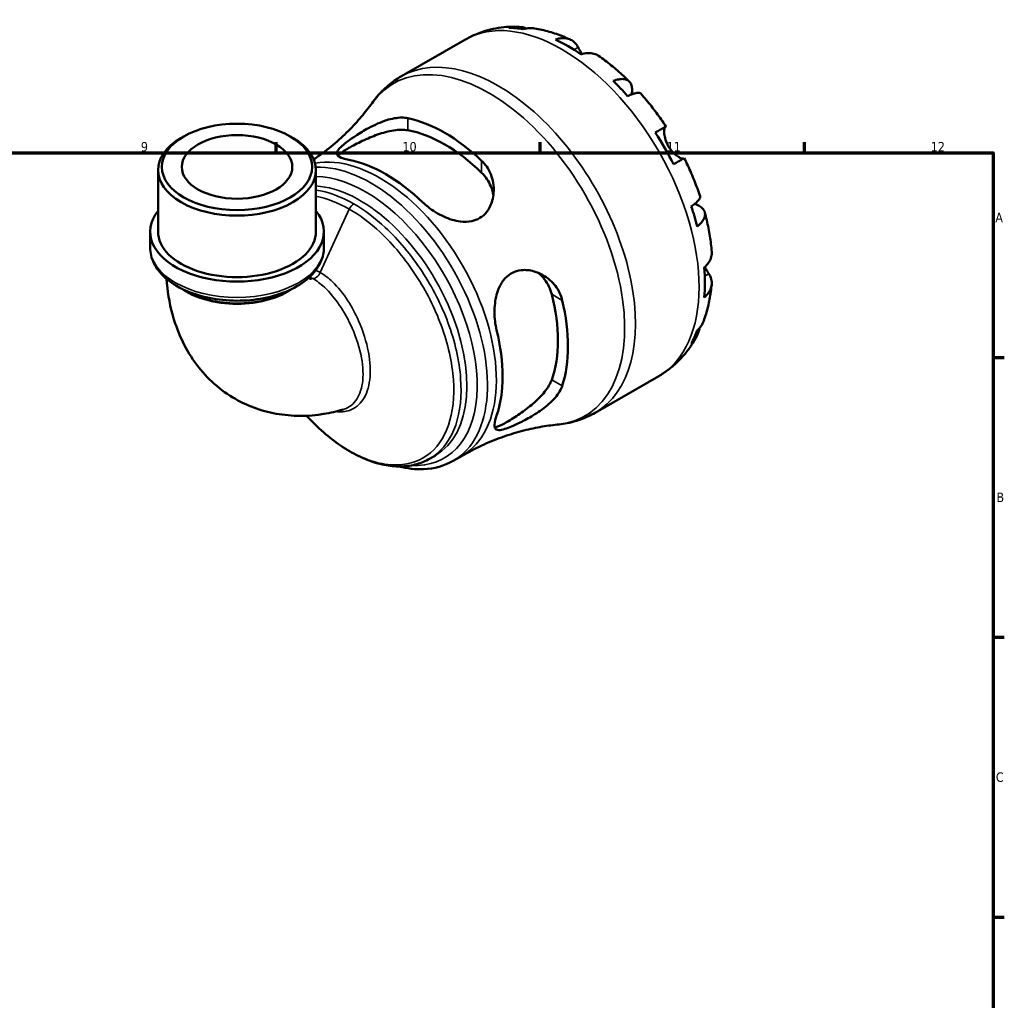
# Model space of a CAD drawing. Header units: millimetres. Extents: x 0 to 902, y 0 to 825.
# Tile 6 of 6: x 563 to 824, y 349 to 609. Entities that reach past the tile are written whole.
import ezdxf

# ---------------------------------------------------------------- set-up
doc = ezdxf.new("R2010")
doc.units = ezdxf.units.MM
for name, color, linetype, lineweight in [('Border (ISO)', 7, 'Continuous', 70), ('Visible (ISO)', 7, 'Continuous', 50), ('Visible Narrow (ISO)', 7, 'Continuous', 35)]:
    doc.layers.add(name, color=color, linetype=linetype, lineweight=lineweight)
doc.styles.add('Note Text (ISO)', font='tahoma.ttf')

# ---------------------------------------------------------------- blocks, each defined once
blk = doc.blocks.new('Borders Default Border')
at = {"layer": 'Border (ISO)'}
for p, q in [((630.75, 574), (630.75, 576.9)), ((700.83, 574), (700.83, 576.9)), ((770.92, 574), (770.92, 576.9)), ((821, 519.75), (823.9, 519.75)), ((821, 445.5), (823.9, 445.5)), ((821, 371.25), (823.9, 371.25))]:
    blk.add_line(p, q, dxfattribs=at)
at = {"layer": 'Border (ISO)', "flags": 128}
blk.add_lwpolyline([(20, 20), (20, 574), (821, 574), (821, 20), (20, 20)], dxfattribs=at)
at = {"layer": 'Border (ISO)', "color": 232, "true_color": 0xca0064, "char_height": 2.5, "attachment_point": 7, "style": 'Note Text (ISO)'}
for s, insert in [('9', (594.88, 574.35)), ('10', (664.29, 574.35)), ('11', (734.37, 574.4)), ('12', (804.46, 574.4)), ('A', (821.59, 555.62)), ('B', (821.89, 481.38)), ('C', (821.73, 407.08))]:
    blk.add_mtext(s, dxfattribs=dict(at, insert=insert))

msp = doc.modelspace()

# ---------------------------------------------------------------- linework, layer by layer
at = {"layer": 'Visible (ISO)'}
for p, q in [((664, 594.334), (680.863, 604.045)), ((606.242, 578.37), (605.51, 577.946)), ((634.528, 578.37), (635.259, 577.946)), ((599.43, 553.119), (599.43, 569.446)), ((641.34, 553.119), (641.34, 569.446)), ((597.334, 548.941), (597.334, 553.119)), ((643.435, 548.941), (643.435, 553.119)), ((715.4, 505.076), (732.264, 514.787)), ((671.496, 492.868), (673.046, 493.76)), ((677.736, 492.301), (680.097, 493.661))]:
    msp.add_line(p, q, dxfattribs=at)
for centre, major_axis, ratio, start_param, end_param in [((708.278, 560.404), (-25.578, 44.417), 0.5780931, 5.8354042, 5.9494356), ((708.278, 560.404), (-25.578, 44.417), 0.5780931, 5.4049542, 5.5944875), ((708.278, 560.404), (-25.578, 44.417), 0.5780931, 5.0500061, 5.1640375), ((675.483, 541.518), (23.076, -40.072), 0.5780931, 2.0537201, 2.6625363), ((675.483, 541.518), (21.216, -36.843), 0.5780931, 2.0260561, 2.6902003), ((620.385, 569.446), (-20.955, 0), 0.5758617, 5.5016397, 10.2063236), ((708.278, 560.404), (-25.578, 44.417), 0.5780931, 4.619556, 4.8090893), ((659.891, 532.539), (-21.856, 37.954), 0.5780931, 5.1777261, 5.8217156), ((708.278, 560.404), (-25.578, 44.417), 0.5780931, 4.2646079, 4.3786393), ((620.385, 553.119), (-23.051, 0), 0.5758617, 5.8534856, 9.8544776), ((620.385, 553.119), (-20.955, 0), 0.5758617, 0, 3.1415927), ((708.278, 560.404), (-25.578, 44.417), 0.5780931, 3.8341579, 4.0236912), ((675.483, 541.518), (21.216, -36.843), 0.5780931, 0.4552598, 1.1194039), ((675.483, 541.518), (23.076, -40.072), 0.5780931, 0.4829238, 1.09174), ((659.891, 532.539), (-21.856, 37.954), 0.5780931, 3.6069298, 4.2509192), ((708.278, 560.404), (25.578, -44.417), 0.5780931, 0.3376171, 0.4516485)]:
    msp.add_ellipse(centre, major_axis=major_axis, ratio=ratio, start_param=start_param, end_param=end_param, dxfattribs=at)
for major_axis in [(19.925, 0), (14.668, 0)]:
    msp.add_ellipse((620.385, 570.288), major_axis=major_axis, ratio=0.5758617, dxfattribs=at)
for points, knots in [([(680.863, 604.045), (681.71, 604.533), (682.586, 604.971), (684.377, 605.744), (685.294, 606.077), (687.151, 606.638), (688.092, 606.865), (689.986, 607.217), (690.937, 607.34), (692.84, 607.491), (693.791, 607.517), (694.737, 607.498)], [5.49972085, 5.49972085, 5.49972085, 5.49972085, 5.56676099, 5.56676099, 5.63380113, 5.63380113, 5.70084126, 5.70084126, 5.7678814, 5.7678814, 5.83492154, 5.83492154, 5.83492154, 5.83492154]), ([(692.523, 607.213), (693.13, 607.385), (693.753, 607.476), (694.92, 607.515), (695.571, 607.464), (696.548, 607.254), (696.881, 607.159), (697.202, 607.047)], [0.23003486, 0.23003486, 0.23003486, 0.23003486, 0.44833783, 0.44833783, 0.67289568, 0.67289568, 0.78991665, 0.78991665, 0.78991665, 0.78991665]), ([(699.348, 607.058), (698.9, 607.133), (698.448, 607.157), (697.496, 607.113), (696.917, 607.018), (696.339, 606.843)], [6.57935547, 6.57935547, 6.57935547, 6.57935547, 6.75690579, 6.75690579, 6.97520876, 6.97520876, 6.97520876, 6.97520876]), ([(699.348, 607.059), (700.004, 606.948), (700.656, 606.817), (701.95, 606.519), (702.593, 606.352), (703.869, 605.983), (704.502, 605.781), (705.758, 605.346), (706.381, 605.112), (707.617, 604.613), (708.23, 604.348), (708.838, 604.069)], [5.94497245, 5.94497245, 5.94497245, 5.94497245, 5.99255162, 5.99255162, 6.04013079, 6.04013079, 6.08770996, 6.08770996, 6.13528912, 6.13528912, 6.18286829, 6.18286829, 6.18286829, 6.18286829]), ([(704.849, 604.094), (705.398, 604.28), (705.934, 604.393), (706.898, 604.485), (707.412, 604.469), (708.371, 604.278), (708.816, 604.104), (709.565, 603.667), (709.937, 603.363), (710.508, 602.701), (710.728, 602.37), (710.907, 602.024)], [0.2300371, 0.2300371, 0.2300371, 0.2300371, 0.4481544, 0.4481544, 0.6727436, 0.6727436, 0.8973328, 0.8973328, 1.1227327, 1.1227327, 1.2981486, 1.2981486, 1.2981486, 1.2981486]), ([(710.907, 602.024), (710.974, 601.895), (711.046, 601.758), (711.209, 601.452), (711.3, 601.284), (711.521, 600.88), (711.656, 600.641), (711.836, 600.332), (711.872, 600.271), (711.908, 600.209)], [-0.78516465, -0.78516465, -0.78516465, -0.78516465, -0.71674204, -0.71674204, -0.64259311, -0.64259311, -0.54817339, -0.54817339, -0.52513775, -0.52513775, -0.52513775, -0.52513775]), ([(716.318, 599.763), (716.229, 599.826), (716.139, 599.883), (715.675, 600.154), (715.23, 600.328), (714.271, 600.519), (713.757, 600.536), (712.793, 600.443), (712.257, 600.33), (711.708, 600.144)], [6.2608959, 6.2608959, 6.2608959, 6.2608959, 6.31513039, 6.31513039, 6.53971958, 6.53971958, 6.76430877, 6.76430877, 6.98242607, 6.98242607, 6.98242607, 6.98242607]), ([(716.318, 599.764), (716.89, 599.367), (717.457, 598.957), (718.578, 598.115), (719.133, 597.682), (720.232, 596.793), (720.776, 596.338), (721.851, 595.405), (722.383, 594.928), (723.434, 593.953), (723.954, 593.455), (724.467, 592.948)], [0.10215415, 0.10215415, 0.10215415, 0.10215415, 0.15041409, 0.15041409, 0.19867404, 0.19867404, 0.24693398, 0.24693398, 0.29519393, 0.29519393, 0.34345388, 0.34345388, 0.34345388, 0.34345388]), ([(656.206, 587.227), (656.615, 587.798), (657.048, 588.354), (657.96, 589.431), (658.439, 589.952), (659.441, 590.952), (659.964, 591.432), (661.051, 592.346), (661.616, 592.779), (662.781, 593.596), (663.383, 593.979), (664, 594.334)], [5.24313956, 5.24313956, 5.24313956, 5.24313956, 5.29445582, 5.29445582, 5.34577208, 5.34577208, 5.39708834, 5.39708834, 5.44840459, 5.44840459, 5.49972085, 5.49972085, 5.49972085, 5.49972085]), ([(720.217, 593.093), (720.739, 593.3), (721.233, 593.444), (722.097, 593.609), (722.543, 593.642), (723.341, 593.567), (723.693, 593.461), (724.254, 593.16), (724.514, 592.938), (724.915, 592.369), (725.056, 592.021), (725.216, 591.296), (725.25, 590.852), (725.204, 590.099), (725.17, 589.823), (725.121, 589.544)], [0.2300349, 0.2300349, 0.2300349, 0.2300349, 0.4483378, 0.4483378, 0.6728957, 0.6728957, 0.8974535, 0.8974535, 1.1226267, 1.1226267, 1.3478, 1.3478, 1.5738057, 1.5738057, 1.6947899, 1.6947899, 1.6947899, 1.6947899]), ([(727.515, 589.733), (727.434, 589.823), (727.321, 589.885), (727.004, 589.969), (726.748, 589.975), (726.114, 589.875), (725.738, 589.769), (724.977, 589.495), (724.526, 589.305), (724.033, 589.068)], [6.14481821, 6.14481821, 6.14481821, 6.14481821, 6.3077901, 6.3077901, 6.53234794, 6.53234794, 6.75690579, 6.75690579, 6.97520876, 6.97520876, 6.97520876, 6.97520876]), ([(727.515, 589.733), (727.997, 589.192), (728.472, 588.643), (729.408, 587.528), (729.869, 586.962), (730.776, 585.815), (731.222, 585.233), (732.1, 584.056), (732.531, 583.46), (733.377, 582.255), (733.792, 581.646), (734.199, 581.03)], [0.44157516, 0.44157516, 0.44157516, 0.44157516, 0.4894013, 0.4894013, 0.53722743, 0.53722743, 0.58505357, 0.58505357, 0.6328797, 0.6328797, 0.68070584, 0.68070584, 0.68070584, 0.68070584]), ([(656.206, 587.227), (655.36, 586.048), (654.414, 584.828), (652.319, 582.353), (651.169, 581.099), (648.673, 578.607), (647.327, 577.369), (644.461, 574.961), (642.941, 573.791), (641.156, 572.54), (640.958, 572.403), (640.759, 572.267)], [5.24313956, 5.24313956, 5.24313956, 5.24313956, 5.29445582, 5.29445582, 5.34577208, 5.34577208, 5.39708834, 5.39708834, 5.44840459, 5.44840459, 5.45476426, 5.45476426, 5.45476426, 5.45476426]), ([(650.09, 572.149), (650.081, 572.151), (650.072, 572.152), (649.505, 572.261), (649.014, 572.382), (647.794, 572.769), (647.258, 573.064), (646.775, 573.764), (646.812, 574.17), (647.391, 575.038), (647.768, 575.44), (648.711, 576.277), (649.217, 576.682), (650.433, 577.589), (651.141, 578.083), (652.97, 579.281), (654.119, 579.973), (656.872, 581.446), (658.508, 582.178), (661.46, 583.109), (662.803, 583.366), (664.613, 583.387), (665.169, 583.337), (665.682, 583.228)], [-3.8841418, -3.8841418, -3.8841418, -3.8841418, -3.8800695, -3.8800695, -3.6300511, -3.6300511, -3.1528344, -3.1528344, -2.6870541, -2.6870541, -2.3671762, -2.3671762, -2.108532, -2.108532, -1.8252568, -1.8252568, -1.4258803, -1.4258803, -0.8839262, -0.8839262, -0.4089083, -0.4089083, -0.179597, -0.179597, -0.179597, -0.179597]), ([(647.164, 573.245), (647.3, 573.409), (647.482, 573.587), (647.99, 574.005), (648.334, 574.253), (649.136, 574.779), (649.595, 575.058), (650.585, 575.629), (651.14, 575.933), (652.335, 576.557), (652.975, 576.876), (654.954, 577.81), (656.36, 578.398), (659.074, 579.35), (660.577, 579.763), (663.367, 580.191), (664.654, 580.203), (665.682, 580.021)], [2.8511799, 2.8511799, 2.8511799, 2.8511799, 3.0277054, 3.0277054, 3.2377284, 3.2377284, 3.4477515, 3.4477515, 3.6577745, 3.6577745, 3.8677976, 3.8677976, 4.2878437, 4.2878437, 4.749352, 4.749352, 5.2108602, 5.2108602, 5.2108602, 5.2108602]), ([(731.366, 579.409), (731.835, 579.679), (732.252, 579.919), (732.933, 580.31), (733.255, 580.495), (733.76, 580.783), (733.942, 580.887), (734.159, 581.01), (734.215, 581.04), (734.18, 581.017), (734.119, 580.981), (734.024, 580.925)], [0.2300371, 0.2300371, 0.2300371, 0.2300371, 0.4481544, 0.4481544, 0.6727436, 0.6727436, 0.8973328, 0.8973328, 1.1227327, 1.1227327, 1.2981486, 1.2981486, 1.2981486, 1.2981486]), ([(734.024, 580.925), (734.004, 580.913), (733.985, 580.897), (733.916, 580.821), (733.871, 580.735), (733.793, 580.487), (733.761, 580.322), (733.714, 579.834), (733.713, 579.48), (733.799, 578.596), (733.901, 578.058), (734.252, 576.922), (734.504, 576.334), (734.825, 575.779)], [-0.78090098, -0.78090098, -0.78090098, -0.78090098, -0.74249641, -0.74249641, -0.64168011, -0.64168011, -0.53308797, -0.53308797, -0.37727943, -0.37727943, -0.19250343, -0.19250343, 0, 0, 0, 0]), ([(734.825, 575.779), (735.014, 575.45), (735.226, 575.136), (735.696, 574.527), (735.956, 574.238), (736.57, 573.638), (736.923, 573.353), (737.573, 572.909), (737.864, 572.75), (738.283, 572.571), (738.432, 572.525), (738.666, 572.483), (738.754, 572.483), (738.82, 572.502)], [0, 0, 0, 0, 0.11375655, 0.11375655, 0.23538098, 0.23538098, 0.39430899, 0.39430899, 0.54630686, 0.54630686, 0.65204055, 0.65204055, 0.7489387, 0.7489387, 0.7489387, 0.7489387]), ([(739.049, 572.63), (739.048, 572.631), (738.994, 572.6), (738.792, 572.486), (738.61, 572.383), (738.105, 572.094), (737.783, 571.909), (737.102, 571.518), (736.685, 571.279), (736.216, 571.009)], [6.1219887, 6.1219887, 6.1219887, 6.1219887, 6.31513039, 6.31513039, 6.53971958, 6.53971958, 6.76430877, 6.76430877, 6.98242607, 6.98242607, 6.98242607, 6.98242607]), ([(739.049, 572.63), (739.379, 571.97), (739.699, 571.305), (740.32, 569.969), (740.62, 569.298), (741.201, 567.949), (741.482, 567.272), (742.022, 565.912), (742.282, 565.23), (742.78, 563.861), (743.019, 563.175), (743.246, 562.487)], [0.89009478, 0.89009478, 0.89009478, 0.89009478, 0.93792256, 0.93792256, 0.98575034, 0.98575034, 1.03357813, 1.03357813, 1.08140591, 1.08140591, 1.12923369, 1.12923369, 1.12923369, 1.12923369]), ([(685.283, 571.941), (685.403, 571.829), (685.52, 571.713), (686.127, 571.082), (686.557, 570.521), (687.76, 568.57), (688.263, 567.037), (688.599, 564.093), (688.497, 562.671), (687.807, 560.233), (687.296, 559.184), (686.075, 557.681), (685.479, 557.153), (684.147, 556.351), (683.438, 556.074), (681.711, 555.697), (680.689, 555.674), (678.171, 555.977), (676.674, 556.452), (673.757, 557.787), (672.334, 558.668), (670.586, 560.045), (670.122, 560.447), (669.691, 560.862)], [-3.9594814, -3.9594814, -3.9594814, -3.9594814, -3.9060555, -3.9060555, -3.6739937, -3.6739937, -3.1474223, -3.1474223, -2.6762554, -2.6762554, -2.2793674, -2.2793674, -2.0020046, -2.0020046, -1.7409589, -1.7409589, -1.4086107, -1.4086107, -0.9362447, -0.9362447, -0.4420832, -0.4420832, -0.2484768, -0.2484768, -0.2484768, -0.2484768]), ([(685.283, 568.733), (686.311, 567.731), (687.171, 566.483), (688.059, 564.348), (688.284, 563.519), (688.405, 562.705)], [-1.76310877, -1.76310877, -1.76310877, -1.76310877, -1.30160049, -1.30160049, -1.02653094, -1.02653094, -1.02653094, -1.02653094]), ([(740.917, 559.824), (741.37, 560.13), (741.761, 560.424), (742.38, 560.943), (742.662, 561.214), (743.067, 561.708), (743.192, 561.931), (743.28, 562.245), (743.283, 562.372), (743.246, 562.487)], [0.23003486, 0.23003486, 0.23003486, 0.23003486, 0.44833783, 0.44833783, 0.67289568, 0.67289568, 0.89745353, 0.89745353, 1.0611692, 1.0611692, 1.0611692, 1.0611692]), ([(741.85, 560.504), (742.133, 560.403), (742.405, 560.29), (743.092, 559.948), (743.458, 559.699), (744.004, 559.202), (744.234, 558.908), (744.524, 558.28), (744.585, 557.946), (744.563, 557.314), (744.478, 556.958), (744.141, 556.233), (743.888, 555.865), (743.312, 555.203), (742.939, 554.848), (742.498, 554.501)], [5.5033678, 5.5033678, 5.5033678, 5.5033678, 5.6314379, 5.6314379, 5.8574437, 5.8574437, 6.0826169, 6.0826169, 6.3077901, 6.3077901, 6.5323479, 6.5323479, 6.7569058, 6.7569058, 6.9752088, 6.9752088, 6.9752088, 6.9752088]), ([(744.507, 558.239), (744.69, 557.541), (744.862, 556.842), (745.182, 555.443), (745.329, 554.744), (745.6, 553.345), (745.723, 552.647), (745.944, 551.25), (746.042, 550.552), (746.212, 549.159), (746.284, 548.464), (746.343, 547.77)], [1.22732598, 1.22732598, 1.22732598, 1.22732598, 1.27558312, 1.27558312, 1.32384026, 1.32384026, 1.3720974, 1.3720974, 1.42035454, 1.42035454, 1.46861168, 1.46861168, 1.46861168, 1.46861168]), ([(597.334, 548.941), (597.334, 547.514), (597.681, 546.092), (599.015, 543.352), (600.045, 542.048), (602.748, 539.615), (604.481, 538.517), (608.433, 536.702), (610.662, 535.995), (615.354, 535.045), (617.813, 534.801), (622.727, 534.787), (625.18, 535.015), (629.862, 535.929), (632.088, 536.615), (636.104, 538.409), (637.893, 539.519), (640.793, 542.091), (641.921, 543.552), (643.153, 546.363), (643.435, 547.65), (643.435, 548.941)], [2.3561945, 2.3561945, 2.3561945, 2.3561945, 2.6295258, 2.6295258, 2.9254392, 2.9254392, 3.2536902, 3.2536902, 3.5890155, 3.5890155, 3.9220026, 3.9220026, 4.253755, 4.253755, 4.5866654, 4.5866654, 4.9219473, 4.9219473, 5.2506012, 5.2506012, 5.4977871, 5.4977871, 5.4977871, 5.4977871]), ([(744.358, 543.592), (744.795, 543.973), (745.162, 544.379), (745.725, 545.164), (745.969, 545.616), (746.285, 546.538), (746.358, 547.009), (746.357, 547.548), (746.352, 547.658), (746.342, 547.77)], [0.23003714, 0.23003714, 0.23003714, 0.23003714, 0.44815444, 0.44815444, 0.67274363, 0.67274363, 0.89733283, 0.89733283, 0.95341572, 0.95341572, 0.95341572, 0.95341572]), ([(744.516, 543.733), (744.624, 543.54), (744.731, 543.353), (744.976, 542.937), (745.111, 542.716), (745.367, 542.301), (745.488, 542.109), (745.601, 541.931), (745.605, 541.925), (745.609, 541.919)], [-2.85672969, -2.85672969, -2.85672969, -2.85672969, -2.78540812, -2.78540812, -2.69094331, -2.69094331, -2.59427293, -2.59427293, -2.59108226, -2.59108226, -2.59108226, -2.59108226]), ([(639.654, 541.088), (639.729, 540.818), (639.8, 540.626), (639.893, 540.406), (639.92, 540.36), (639.92, 540.36)], [3.41246564, 3.41246564, 3.41246564, 3.41246564, 3.5152871, 3.5152871, 3.6037654, 3.6037654, 3.6037654, 3.6037654]), ([(689.268, 526.953), (689.265, 526.965), (689.262, 526.978), (689.074, 527.746), (688.934, 528.538), (688.663, 530.901), (688.652, 532.522), (689.022, 535.628), (689.395, 537.124), (690.44, 539.354), (690.978, 540.17), (692.177, 541.401), (692.781, 541.85), (694.176, 542.559), (694.958, 542.787), (696.911, 543.023), (698.085, 542.9), (700.737, 542.137), (702.188, 541.327), (704.468, 539.315), (705.361, 538.166), (706.282, 536.232), (706.516, 535.571), (706.677, 534.885)], [-3.8841418, -3.8841418, -3.8841418, -3.8841418, -3.8800695, -3.8800695, -3.6300511, -3.6300511, -3.1528344, -3.1528344, -2.6870541, -2.6870541, -2.3671762, -2.3671762, -2.108532, -2.108532, -1.8252568, -1.8252568, -1.4258803, -1.4258803, -0.8839262, -0.8839262, -0.4089083, -0.4089083, -0.179597, -0.179597, -0.179597, -0.179597]), ([(700.217, 542.226), (700.87, 541.71), (701.483, 541.094), (702.896, 539.246), (703.548, 537.876), (703.903, 536.483)], [4.47143865, 4.47143865, 4.47143865, 4.47143865, 4.74935196, 4.74935196, 5.21086025, 5.21086025, 5.21086025, 5.21086025]), ([(745.609, 541.919), (745.818, 541.592), (745.994, 541.238), (746.28, 540.415), (746.356, 539.943), (746.358, 539.079), (746.285, 538.608), (745.969, 537.686), (745.725, 537.234), (745.162, 536.449), (744.795, 536.042), (744.358, 535.661)], [5.9143146, 5.9143146, 5.9143146, 5.9143146, 6.0897305, 6.0897305, 6.3151304, 6.3151304, 6.5397196, 6.5397196, 6.7643088, 6.7643088, 6.9824261, 6.9824261, 6.9824261, 6.9824261]), ([(601.675, 540.59), (601.905, 537.451), (602.405, 534.325), (604.449, 526.801), (606.37, 522.426), (611.834, 514.804), (615.269, 511.528), (622.815, 506.97), (626.767, 505.521), (635.036, 504.034), (639.337, 504.097), (645.149, 505.034), (646.848, 505.421), (648.508, 505.898)], [3.2226801, 3.2226801, 3.2226801, 3.2226801, 3.4068574, 3.4068574, 3.6721222, 3.6721222, 3.9168399, 3.9168399, 4.1334413, 4.1334413, 4.3680936, 4.3680936, 4.4679165, 4.4679165, 4.4679165, 4.4679165]), ([(746.34, 539.131), (746.279, 538.465), (746.203, 537.801), (746.019, 536.481), (745.911, 535.824), (745.663, 534.518), (745.522, 533.869), (745.207, 532.579), (745.032, 531.938), (744.645, 530.667), (744.434, 530.037), (744.204, 529.413)], [1.67115243, 1.67115243, 1.67115243, 1.67115243, 1.71873148, 1.71873148, 1.76631053, 1.76631053, 1.81388958, 1.81388958, 1.86146863, 1.86146863, 1.90904768, 1.90904768, 1.90904768, 1.90904768]), ([(742.498, 526.894), (742.939, 527.306), (743.312, 527.759), (743.832, 528.566), (744.043, 528.979), (744.204, 529.413)], [0.23003486, 0.23003486, 0.23003486, 0.23003486, 0.44833783, 0.44833783, 0.62985271, 0.62985271, 0.62985271, 0.62985271]), ([(742.293, 525.198), (741.834, 524.359), (741.333, 523.538), (740.243, 521.945), (739.655, 521.173), (738.393, 519.69), (737.718, 518.98), (736.288, 517.636), (735.532, 517.002), (733.948, 515.824), (733.12, 515.281), (732.264, 514.787)], [2.01902344, 2.01902344, 2.01902344, 2.01902344, 2.0868444, 2.0868444, 2.15466535, 2.15466535, 2.2224863, 2.2224863, 2.29030725, 2.29030725, 2.3581282, 2.3581282, 2.3581282, 2.3581282]), ([(743.126, 527.561), (743.062, 527.213), (742.975, 526.863), (742.662, 525.9), (742.38, 525.312), (741.761, 524.323), (741.37, 523.831), (740.917, 523.392)], [6.41028672, 6.41028672, 6.41028672, 6.41028672, 6.53234794, 6.53234794, 6.75690579, 6.75690579, 6.97520876, 6.97520876, 6.97520876, 6.97520876]), ([(706.677, 512.223), (706.64, 512.106), (706.598, 511.989), (706.354, 511.36), (706.084, 510.845), (704.993, 509.173), (703.916, 508.04), (701.532, 506.043), (700.248, 505.152), (697.79, 503.654), (696.625, 503.021), (694.711, 502.072), (693.955, 501.725), (692.593, 501.152), (691.998, 500.928), (690.807, 500.554), (690.275, 500.447), (689.278, 500.446), (688.94, 500.662), (688.637, 501.541), (688.689, 502.228), (689.008, 503.489), (689.125, 503.875), (689.268, 504.291)], [-3.9594814, -3.9594814, -3.9594814, -3.9594814, -3.9060555, -3.9060555, -3.6739937, -3.6739937, -3.1474223, -3.1474223, -2.6762554, -2.6762554, -2.2793674, -2.2793674, -2.0020046, -2.0020046, -1.7409589, -1.7409589, -1.4086107, -1.4086107, -0.9362447, -0.9362447, -0.4420832, -0.4420832, -0.2484768, -0.2484768, -0.2484768, -0.2484768]), ([(703.903, 513.821), (703.548, 512.836), (702.896, 511.724), (701.133, 509.518), (700.025, 508.422), (697.844, 506.545), (696.632, 505.621), (694.833, 504.375), (694.237, 503.981), (693.098, 503.26), (692.557, 502.933), (692.062, 502.647), (691.567, 502.362), (691.094, 502.106), (690.236, 501.677), (689.848, 501.504), (689.228, 501.277), (688.98, 501.209), (688.768, 501.176)], [-1.7631088, -1.7631088, -1.7631088, -1.7631088, -1.3016005, -1.3016005, -0.8400922, -0.8400922, -0.4200461, -0.4200461, -0.2100231, -0.2100231, 0, 0, 0, 0.2100231, 0.2100231, 0.4200461, 0.4200461, 0.5979967, 0.5979967, 0.5979967, 0.5979967]), ([(671.496, 492.868), (670.421, 492.249), (669.268, 491.766), (666.828, 491.08), (665.54, 490.882), (662.839, 490.773), (661.423, 490.873), (658.495, 491.378), (656.981, 491.794), (653.906, 492.933), (652.346, 493.662), (649.232, 495.409), (647.679, 496.428), (644.625, 498.726), (643.124, 500.003), (640.705, 502.309), (639.763, 503.274), (638.844, 504.281)], [3.9289355, 3.9289355, 3.9289355, 3.9289355, 4.0744546, 4.0744546, 4.2225376, 4.2225376, 4.376561, 4.376561, 4.5363866, 4.5363866, 4.6995602, 4.6995602, 4.8638621, 4.8638621, 5.0281414, 5.0281414, 5.136446, 5.136446, 5.136446, 5.136446]), ([(715.4, 505.076), (714.783, 504.721), (714.15, 504.393), (712.859, 503.795), (712.2, 503.524), (710.864, 503.042), (710.187, 502.831), (708.818, 502.466), (708.128, 502.314), (706.739, 502.065), (706.041, 501.97), (705.341, 501.902)], [2.3581282, 2.3581282, 2.3581282, 2.3581282, 2.40944446, 2.40944446, 2.46076071, 2.46076071, 2.51207697, 2.51207697, 2.56339323, 2.56339323, 2.61470949, 2.61470949, 2.61470949, 2.61470949]), ([(680.097, 493.661), (681.798, 494.64), (683.542, 495.544), (687.062, 497.174), (688.837, 497.901), (692.358, 499.172), (694.104, 499.714), (697.513, 500.622), (699.175, 500.987), (702.366, 501.557), (703.896, 501.763), (705.341, 501.902)], [2.3581282, 2.3581282, 2.3581282, 2.3581282, 2.40944446, 2.40944446, 2.46076071, 2.46076071, 2.51207697, 2.51207697, 2.56339323, 2.56339323, 2.61470949, 2.61470949, 2.61470949, 2.61470949]), ([(677.736, 492.301), (675.391, 490.951), (672.706, 490.21), (667.762, 490.006), (665.575, 490.255), (663.353, 490.814)], [2.3581282, 2.3581282, 2.3581282, 2.3581282, 2.65134297, 2.65134297, 2.86816046, 2.86816046, 2.86816046, 2.86816046])]:
    msp.add_open_spline(points, degree=3, knots=knots, dxfattribs=at)
at = {"layer": 'Visible Narrow (ISO)'}
for p, q in [((710.907, 602.024), (709.807, 601.39)), ((665.682, 580.021), (665.682, 583.228)), ((734.024, 580.925), (731.373, 579.398)), ((685.283, 571.941), (685.283, 568.733)), ((650.18, 559.086), (642.48, 542.252)), ((745.609, 541.919), (744.49, 541.275)), ((703.903, 536.483), (706.677, 534.885)), ((706.677, 512.223), (703.903, 513.821))]:
    msp.add_line(p, q, dxfattribs=at)
for centre, major_axis, ratio, start_param, end_param in [((706.563, 559.416), (-25.7, 44.629), 0.5780931, 3.1415927, 6.2831853), ((689.7, 549.705), (25.7, -44.629), 0.5780931, 0, 3.1415927), ((687.244, 548.291), (-25.399, 44.106), 0.5780931, 2.8850114, 6.5397666), ((658.252, 531.596), (-21.845, 37.935), 0.5780931, 3.1415927, 6.0870126), ((655.89, 530.236), (21.845, -37.935), 0.5780931, 0, 2.8490098), ((654.445, 529.403), (20.946, -36.373), 0.5780931, 5.9231191, 9.0986617), ((653, 528.571), (-20.046, 34.811), 0.5780931, 3.1415927, 5.9227282), ((651.363, 558.785), (-1.028, -1.785), 0.5780931, 3.9250571, 4.8732437), ((620.385, 548.941), (23.051, 0), 0.5758617, 3.1415927, 6.2831853), ((641.297, 542.553), (-1.028, -1.785), 0.5780931, 0.1354778, 1.7316511), ((620.385, 544.741), (-18.86, 0), 0.5758617, 0.6608154, 2.4807773), ((620.385, 545.018), (18.86, 0), 0.5758617, 3.9225907, 5.5021872)]:
    msp.add_ellipse(centre, major_axis=major_axis, ratio=ratio, start_param=start_param, end_param=end_param, dxfattribs=at)
for points in [[(651.363, 560.469), (647.946, 562.437), (644.532, 563.684), (641.34, 564.133)], [(641.34, 562.498), (644.181, 561.968), (647.18, 560.813), (650.18, 559.086)], [(639.671, 541.103), (639.92, 540.98), (640.169, 540.847), (640.418, 540.704)], [(642.48, 542.252), (642.079, 542.483), (641.676, 542.689), (641.272, 542.87)]]:
    msp.add_open_spline(points, degree=3, dxfattribs=at)
for points, knots in [([(650.18, 559.086), (652.945, 557.494), (655.709, 555.418), (661.823, 549.713), (665.079, 545.798), (670.586, 537.34), (672.863, 532.822), (676.366, 523.337), (677.483, 518.369), (678.117, 509.286), (677.664, 505.16), (675.278, 498.249), (673.321, 495.493), (668.262, 491.917), (665.18, 491.071), (658.061, 491.384), (653.967, 492.733), (646.095, 497.37), (642.32, 500.504), (638.865, 504.282)], [1.5707963, 1.5707963, 1.5707963, 1.5707963, 1.8691657, 1.8691657, 2.2614426, 2.2614426, 2.6424382, 2.6424382, 3.0561203, 3.0561203, 3.4617545, 3.4617545, 3.8743708, 3.8743708, 4.2807469, 4.2807469, 4.7237733, 4.7237733, 5.1341398, 5.1341398, 5.1341398, 5.1341398]), ([(671.496, 492.868), (671.862, 493.079), (672.218, 493.306), (675.174, 495.402), (677.175, 498.234), (679.606, 505.328), (680.06, 509.561), (679.386, 518.873), (678.227, 523.961), (674.611, 533.665), (672.267, 538.282), (666.61, 546.917), (663.271, 550.909), (657.014, 556.726), (654.188, 558.842), (651.363, 560.469)], [-3.9289355, -3.9289355, -3.9289355, -3.9289355, -3.8743708, -3.8743708, -3.4617545, -3.4617545, -3.0561203, -3.0561203, -2.6424382, -2.6424382, -2.2614426, -2.2614426, -1.8691657, -1.8691657, -1.5707963, -1.5707963, -1.5707963, -1.5707963]), ([(646.509, 505.373), (647.855, 505.189), (649.122, 505.296), (651.685, 506.19), (652.893, 507.156), (654.738, 509.91), (655.346, 511.731), (655.866, 516.035), (655.735, 518.55), (654.739, 523.893), (653.849, 526.732), (651.833, 531.316), (650.879, 533.117), (648.588, 536.667), (647.215, 538.384), (644.689, 540.778), (643.594, 541.61), (642.48, 542.252)], [0.3420731, 0.3420731, 0.3420731, 0.3420731, 0.6401623, 0.6401623, 1.0208316, 1.0208316, 1.4190089, 1.4190089, 1.8422204, 1.8422204, 2.2818994, 2.2818994, 2.5780859, 2.5780859, 2.9099557, 2.9099557, 3.1415927, 3.1415927, 3.1415927, 3.1415927]), ([(640.418, 540.704), (641.481, 540.091), (642.539, 539.294), (645.01, 536.998), (646.378, 535.349), (648.687, 531.949), (649.661, 530.228), (651.735, 525.859), (652.668, 523.165), (653.759, 518.109), (653.942, 515.736), (653.543, 511.679), (653.003, 509.966), (651.311, 507.377), (650.187, 506.471), (648.73, 505.965), (648.62, 505.93), (648.508, 505.898)], [-3.1415927, -3.1415927, -3.1415927, -3.1415927, -2.9099557, -2.9099557, -2.5780859, -2.5780859, -2.2818994, -2.2818994, -1.8422204, -1.8422204, -1.4190089, -1.4190089, -1.0208316, -1.0208316, -0.6401623, -0.6401623, -0.6093918, -0.6093918, -0.6093918, -0.6093918])]:
    msp.add_open_spline(points, degree=3, knots=knots, dxfattribs=at)

# ---------------------------------------------------------------- block references
msp.add_blockref('Borders Default Border', (0, 0))

doc.saveas('drawing.dxf')
